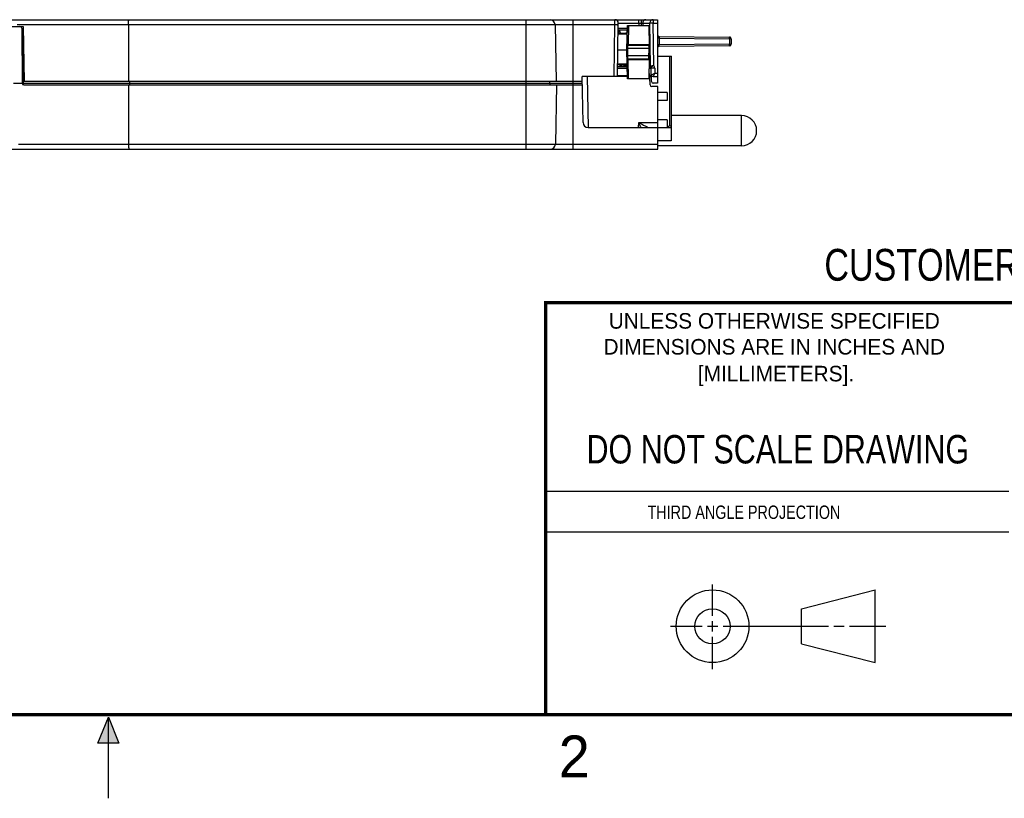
# Model space of a CAD drawing. Header units: inches. Extents: x 0 to 22, y 0 to 17.
# Tile 10 of 31: x 10.5 to 16.3, y 0 to 4.7. Entities that reach past the tile are written whole.
import ezdxf

# ---------------------------------------------------------------- set-up
doc = ezdxf.new("R2010")
doc.units = ezdxf.units.IN
doc.header["$LTSCALE"] = 1.21
doc.header["$MEASUREMENT"] = 0
doc.layers.get('0').update_dxf_attribs({"linetype": 'CONTINUOUS'})
doc.layers.add('02___PRT_ALL_AXES', color=7, linetype='CONTINUOUS')
doc.layers.add('ECAD_765624_01_417_284258_2_54M', color=7, linetype='CONTINUOUS')
doc.styles.get("Standard").update_dxf_attribs({"font": 'txt', "width": 0.8})
doc.styles.add('TEXTSTYLE_2', font='txt')

msp = doc.modelspace()

# ---------------------------------------------------------------- hatches: boundary and pattern name
at = {"linetype": 'CONTINUOUS'}
msp.add_hatch(color=2, dxfattribs=at).paths.add_polyline_path([(10.9375, 0.3287), (11, 0.485), (11.0625, 0.3287)])

# ---------------------------------------------------------------- linework, layer by layer
at = {"color": 7, "linetype": 'CONTINUOUS'}
for p, q in [((9.8665, 4.6502), (14.277, 4.6502)), ((13.492, 4.6502), (13.492, 4.2802)), ((13.772, 4.6502), (13.772, 4.2802)), ((14.0231, 4.6207), (14.0233, 4.6502)), ((14.1791, 4.6502), (14.1791, 4.6298)), ((14.2508, 4.6502), (14.2508, 4.6302)), ((14.277, 4.6502), (14.277, 4.2702)), ((10.2766, 4.6102), (10.4906, 4.6102)), ((10.4548, 4.6207), (14.0231, 4.6207)), ((10.482, 4.6002), (10.4849, 4.2701)), ((10.4906, 4.6102), (10.4964, 4.2802)), ((11.1195, 4.6207), (11.1189, 4.2802)), ((13.6659, 4.6207), (13.6718, 4.2802)), ((14.0177, 4.3102), (14.0231, 4.6207)), ((14.0377, 4.3101), (14.0433, 4.6298)), ((14.0971, 4.5882), (14.0425, 4.5882)), ((14.0972, 4.598), (14.0427, 4.598)), ((14.0433, 4.6298), (14.1791, 4.6298)), ((14.095, 4.4702), (14.0975, 4.6152)), ((14.0975, 4.6152), (14.2275, 4.6152)), ((14.1033, 4.6152), (14.1013, 4.5022)), ((14.1664, 4.6298), (14.1663, 4.6152)), ((14.1791, 4.6298), (14.1793, 4.6152)), ((14.1791, 4.6298), (14.1888, 4.6298)), ((14.1888, 4.6298), (14.2315, 4.6298)), ((14.1888, 4.6298), (14.1889, 4.6152)), ((14.2296, 4.4932), (14.2275, 4.6152)), ((14.2508, 4.6302), (14.2315, 4.6298)), ((14.2361, 4.3734), (14.2315, 4.6298)), ((14.2508, 4.6302), (14.277, 4.6302)), ((14.2553, 4.3769), (14.2508, 4.6302)), ((10.4824, 4.56), (10.4915, 4.56)), ((10.4907, 4.5402), (10.4825, 4.5402)), ((10.4867, 4.5502), (10.4862, 4.5503)), ((10.4862, 4.5503), (10.4862, 4.5503)), ((10.487, 4.5502), (10.4867, 4.5502)), ((10.4869, 4.5502), (10.4917, 4.5502)), ((10.4887, 4.55), (10.4899, 4.5497)), ((10.493, 4.2801), (10.4907, 4.5402)), ((10.4911, 4.5469), (10.4908, 4.5441)), ((14.0421, 4.5652), (14.0868, 4.5652)), ((14.0422, 4.5702), (14.0912, 4.5702)), ((14.0445, 4.5782), (14.0424, 4.5782)), ((14.0912, 4.5702), (14.0895, 4.5698)), ((14.093, 4.5704), (14.0912, 4.5702)), ((14.2869, 4.5501), (14.2868, 4.5401)), ((14.2868, 4.5401), (14.7072, 4.5364)), ((14.2868, 4.5401), (14.2868, 4.5002)), ((14.2869, 4.5501), (14.7071, 4.5464)), ((14.7072, 4.5364), (14.7071, 4.5464)), ((14.717, 4.5364), (14.7072, 4.5364)), ((14.7072, 4.5364), (14.7072, 4.5039)), ((14.717, 4.5364), (14.717, 4.5039)), ((14.0405, 4.4702), (14.095, 4.4702)), ((14.098, 4.2972), (14.095, 4.4702)), ((14.1, 4.4702), (14.095, 4.4702)), ((14.0951, 4.4772), (14.1001, 4.4772)), ((14.0956, 4.5022), (14.0979, 4.5023)), ((14.0956, 4.5022), (14.0956, 4.5021)), ((14.1, 4.4702), (14.1001, 4.4772)), ((14.1006, 4.4352), (14.1, 4.4702)), ((14.1001, 4.4772), (14.1006, 4.4972)), ((14.2248, 4.4772), (14.1001, 4.4772)), ((14.1006, 4.4972), (14.2231, 4.4972)), ((14.1013, 4.5022), (14.2281, 4.5022)), ((14.2249, 4.4702), (14.2243, 4.4352)), ((14.2298, 4.4772), (14.2248, 4.4772)), ((14.2248, 4.4772), (14.2249, 4.4702)), ((14.2249, 4.4702), (14.2299, 4.4702)), ((14.2293, 4.4351), (14.2299, 4.4702)), ((14.2299, 4.4702), (14.2298, 4.4772)), ((14.7072, 4.5039), (14.2868, 4.5002)), ((14.2869, 4.4902), (14.2868, 4.5002)), ((14.7071, 4.4939), (14.2869, 4.4902)), ((14.7071, 4.4939), (14.7072, 4.5039)), ((14.7072, 4.5039), (14.717, 4.5039)), ((14.0956, 4.4351), (14.1006, 4.4352)), ((14.096, 4.4101), (14.096, 4.4102)), ((14.0979, 4.41), (14.096, 4.4101)), ((14.1018, 4.4101), (14.0979, 4.41)), ((14.2243, 4.4352), (14.1006, 4.4352)), ((14.101, 4.4152), (14.1006, 4.4352)), ((14.2227, 4.4152), (14.101, 4.4152)), ((14.2276, 4.4101), (14.1018, 4.4101)), ((14.1038, 4.2972), (14.1018, 4.4101)), ((14.2293, 4.4351), (14.2243, 4.4352)), ((14.227, 4.2972), (14.2291, 4.419)), ((14.0386, 4.3603), (14.0969, 4.3603)), ((14.0387, 4.3702), (14.0964, 4.3702)), ((14.091, 4.3802), (14.0389, 4.3802)), ((14.0866, 4.3851), (14.039, 4.3851)), ((14.0574, 4.38), (14.0505, 4.38)), ((14.0584, 4.38), (14.0574, 4.38)), ((14.091, 4.3802), (14.0893, 4.3805)), ((14.091, 4.3802), (14.0928, 4.3799)), ((14.0956, 4.3754), (14.0914, 4.3748)), ((14.2281, 4.3603), (14.2351, 4.3604)), ((14.2304, 4.3702), (14.2282, 4.3704)), ((14.2304, 4.3702), (14.2282, 4.3702)), ((14.2351, 4.3604), (14.237, 4.3603)), ((14.2356, 4.3712), (14.2354, 4.3736)), ((14.2357, 4.3734), (14.2354, 4.3736)), ((14.2361, 4.3734), (14.2357, 4.3734)), ((14.2364, 4.3734), (14.2361, 4.3734)), ((14.2553, 4.3769), (14.2364, 4.3734)), ((14.237, 4.3605), (14.237, 4.3603)), ((14.237, 4.3603), (14.2378, 4.3152)), ((14.2372, 4.3603), (14.238, 4.3152)), ((14.238, 4.3669), (14.2377, 4.367)), ((14.2385, 4.3672), (14.238, 4.3669)), ((14.2604, 4.3607), (14.2404, 4.3603)), ((14.2418, 4.28), (14.2404, 4.3603)), ((14.2604, 4.3607), (14.2609, 4.3302)), ((13.827, 4.2802), (13.8275, 4.3102)), ((14.0978, 4.3102), (13.8275, 4.3102)), ((13.8331, 4.0356), (13.8283, 4.3102)), ((13.8583, 4.3102), (13.8636, 4.0062)), ((14.0977, 4.3152), (14.0378, 4.3152)), ((14.227, 4.2972), (14.098, 4.2972)), ((14.233, 4.3102), (14.2272, 4.3102)), ((14.2278, 4.3152), (14.2273, 4.3152)), ((14.2275, 4.3292), (14.2278, 4.3152)), ((14.2373, 4.3153), (14.2278, 4.3152)), ((14.2278, 4.3102), (14.2278, 4.3152)), ((14.2325, 4.2601), (14.2322, 4.3002)), ((14.2378, 4.3152), (14.2373, 4.3153)), ((14.2411, 4.32), (14.2609, 4.3302)), ((14.2609, 4.3302), (14.2511, 4.3102)), ((14.2511, 4.3102), (14.277, 4.3102)), ((14.2609, 4.3302), (14.277, 4.3302)), ((10.4331, 4.2702), (10.4849, 4.2702)), ((10.4849, 4.2701), (10.4931, 4.2701)), ((10.4931, 4.2701), (10.493, 4.2801)), ((10.4931, 4.2701), (13.829, 4.2701)), ((10.4949, 4.2602), (13.8292, 4.2602)), ((13.827, 4.2802), (10.4964, 4.2802)), ((11.1215, 3.9066), (11.1209, 4.2602)), ((11.1251, 4.2802), (11.125, 4.2701)), ((13.494, 3.8772), (13.494, 4.2802)), ((13.6333, 4.2802), (13.6334, 4.2701)), ((13.6738, 4.2602), (13.6676, 3.9066)), ((13.774, 3.8772), (13.774, 4.2802)), ((14.279, 4.2502), (14.2425, 4.2502)), ((14.277, 4.2702), (14.2518, 4.2702)), ((14.279, 3.8772), (14.279, 4.2502)), ((14.3351, 4.215), (14.279, 4.215)), ((14.3351, 4.215), (14.3351, 4.1677)), ((14.3351, 4.1677), (14.279, 4.1677)), ((13.8631, 4.0062), (14.279, 4.0062)), ((14.1644, 4.0061), (14.1649, 4.0356)), ((14.1649, 4.0356), (14.279, 4.0356)), ((14.1763, 4.0123), (14.1649, 4.0356)), ((14.1793, 4.0062), (14.1763, 4.0123)), ((14.3351, 4.0516), (14.279, 4.0516)), ((14.3351, 4.0043), (14.279, 4.0043)), ((14.3351, 4.0516), (14.3351, 4.0043)), ((14.3484, 4.0176), (14.3351, 4.0043)), ((14.3362, 4.0053), (14.3589, 4.0053)), ((14.3588, 4.0162), (14.3588, 4.0053)), ((14.3588, 4.0053), (14.3588, 3.9262)), ((14.3589, 4.0162), (14.3589, 4.0053)), ((14.3589, 4.0053), (14.3589, 3.9262)), ((10.4636, 3.9066), (14.279, 3.9066)), ((14.3589, 3.9262), (14.279, 3.9262)), ((9.8082, 3.8772), (14.279, 3.8772)), ((15.1374, 1.132), (15.5769, 1.2447)), ((15.5769, 0.8105), (15.5769, 1.2447)), ((15.1374, 0.9219), (15.1374, 1.132)), ((15.1374, 0.9219), (15.5769, 0.8105))]:
    msp.add_line(p, q, dxfattribs=at)
at = {"color": 2, "linetype": 'CONTINUOUS'}
for p, q in [((13.61, 1.835), (16.375, 1.835)), ((16.375, 1.5888), (13.61, 1.5888)), ((14.6059, 1.0901), (14.6059, 1.2769)), ((14.6059, 0.9964), (14.6059, 1.0589)), ((14.3557, 1.0276), (14.5434, 1.0276)), ((14.5747, 1.0276), (14.6372, 1.0276)), ((14.6684, 1.0276), (15.2987, 1.0276)), ((15.3299, 1.0276), (15.3924, 1.0276)), ((15.4237, 1.0276), (15.6394, 1.0276)), ((14.6059, 0.7723), (14.6059, 0.9651)), ((10.9375, 0.3287), (11, 0.485)), ((11, 0.485), (11.0625, 0.3287)), ((11, 0), (11, 0.485)), ((11.0625, 0.3287), (10.9375, 0.3287))]:
    msp.add_line(p, q, dxfattribs=at)
at = {"color": 7, "linetype": 'CONTINUOUS'}
for points in [[(14.0971, 4.5895), (14.0969, 4.5833), (14.0963, 4.5775), (14.0954, 4.5736), (14.0943, 4.5714), (14.093, 4.5704)], [(10.4862, 4.5503), (10.4856, 4.5505), (10.4837, 4.5518)], [(14.2298, 4.4772), (14.2297, 4.4807), (14.2297, 4.486), (14.2296, 4.491), (14.2296, 4.4932)], [(14.2291, 4.419), (14.2291, 4.4213), (14.2292, 4.4263), (14.2292, 4.4314), (14.2293, 4.4351)], [(14.0928, 4.3799), (14.0942, 4.3789), (14.0953, 4.3766), (14.0962, 4.3727), (14.0967, 4.3669), (14.0969, 4.3609)]]:
    msp.add_lwpolyline(points, dxfattribs=at)
at = {"color": 7, "linetype": 'CONTINUOUS', "const_width": 0.02}
for points in [[(13.6, 2.9595), (21.5, 2.96)], [(13.61, 0.5), (13.61, 2.96)], [(0.5, 0.5), (21.5, 0.5)]]:
    msp.add_lwpolyline(points, dxfattribs=at)
at = {"color": 7, "linetype": 'CONTINUOUS'}
for centre, radius in [((14.6059, 1.0276), 0.2171), ((14.6054, 1.0269), 0.105)]:
    msp.add_circle(centre, radius, dxfattribs=at)
for centre, radius, start, end in [((13.6359, 4.6202), 0.03, 1, 90), ((14.0233, 4.6302), 0.02, 359, 90), ((10.472, 4.6002), 0.01, 0.5, 90), ((10.4882, 4.557), 0.00697, 253.65471, 261.98263), ((10.487, 4.5401), 0.0101, 85.12587, 89.9884), ((10.4882, 4.5569), 0.00693, 261.99303, 274.51833), ((10.487, 4.5398), 0.0104, 80.14562, 85.12362), ((10.5366, 4.5413), 0.0459, 176.42541, 178.69606), ((10.5434, 4.5411), 0.0527, 178.65922, 180.928), ((14.0272, 4.5682), 0.02, 5.8681, 39.22219), ((14.287, 4.5601), 0.01, 180, 269.5), ((14.287, 4.5452), 0.00515, 256.95742, 267.91592), ((14.707, 4.5364), 0.01, 0, 89.5), ((14.707, 4.5364), 0.01, 49.20521, 89.48458), ((14.1006, 4.5022), 0.005, 179, 270), ((14.0966, 4.2776), 0.2247, 88.81555, 89.67949), ((14.287, 4.4802), 0.01, 90.5, 180), ((14.707, 4.5039), 0.01, 270.5, 360), ((14.101, 4.4102), 0.005, 89.99989, 181.00645), ((14.0605, 4.3802), 0.01, 181, 270), ((14.0891, 4.4088), 0.0341, 272.08997, 273.92799), ((14.227, 4.3602), 0.01, 2.22171, 82.72114), ((14.2272, 4.3602), 0.01, 1, 83.71872), ((14.2208, 4.3599), 0.0201, 61.65194, 67.6015), ((14.2208, 4.36), 0.02, 43.05551, 61.66259), ((14.2304, 4.3602), 0.01, 1, 90), ((14.2465, 4.3738), 0.0104, 182.52171, 219.64972), ((14.2304, 4.3602), 0.03, 1, 33.82912), ((14.2222, 4.3002), 0.01, 0.5, 59.95207), ((14.2328, 4.3152), 0.005, 270.00459, 0.99992), ((14.233, 4.3152), 0.005, 270, 1), ((14.2511, 4.3202), 0.01, 180.99998, 270), ((10.4949, 4.2702), 0.01, 180.5, 270), ((13.6434, 4.2702), 0.01, 180.5, 270), ((14.2425, 4.2602), 0.01, 180.5, 270), ((14.2518, 4.2802), 0.01, 181, 270), ((13.8631, 4.0362), 0.03, 181, 270), ((17.9031, 11.3818), 8.2426, 243.02984, 243.25809), ((15.663, 6.9308), 3.2597, 243.21792, 243.56654), ((14.7913, 5.1774), 1.3015, 243.57005, 243.88003), ((13.6377, 3.9072), 0.03, 270, 359)]:
    msp.add_arc(centre, radius, start, end, dxfattribs=at)
for points, knots in [([(11.1195, 4.6207), (11.1195, 4.6226), (11.1195, 4.6264), (11.1197, 4.6319), (11.12, 4.6369), (11.1203, 4.6407), (11.1206, 4.6434), (11.1209, 4.6452), (11.1211, 4.6466), (11.1214, 4.6479), (11.1217, 4.6488), (11.1219, 4.6495), (11.1221, 4.6498), (11.1223, 4.65), (11.1225, 4.6502), (11.1226, 4.6502)], [0, 0, 0, 0, 0.192905, 0.378656, 0.549171, 0.698364, 0.76327, 0.820985, 0.87105, 0.91303, 0.946598, 0.971764, 0.981315, 0.988997, 1, 1, 1, 1]), ([(14.1664, 4.6298), (14.1664, 4.6324), (14.1663, 4.6362), (14.166, 4.641), (14.1657, 4.6436), (14.1654, 4.6455), (14.1652, 4.6467), (14.165, 4.6477), (14.1648, 4.6486), (14.1645, 4.6492), (14.1643, 4.6498), (14.1639, 4.6502), (14.1637, 4.6502)], [0, 0, 0, 0, 0.37371, 0.543929, 0.692915, 0.757922, 0.815846, 0.866148, 0.90846, 0.942687, 0.96891, 1, 1, 1, 1]), ([(14.208, 4.6502), (14.2055, 4.6502), (14.2016, 4.6493), (14.1971, 4.6468), (14.1942, 4.6443), (14.1918, 4.6411), (14.19, 4.6376), (14.189, 4.6338), (14.1887, 4.6311), (14.1888, 4.6298)], [0, 0, 0, 0, 0.24465, 0.36885, 0.493577, 0.619189, 0.745931, 0.873313, 1, 1, 1, 1]), ([(14.2508, 4.6502), (14.2482, 4.6502), (14.2431, 4.6491), (14.2366, 4.6445), (14.2323, 4.6377), (14.2314, 4.6324), (14.2315, 4.6298)], [0, 0, 0, 0, 0.24576, 0.494054, 0.745861, 1, 1, 1, 1]), ([(14.0231, 4.6207), (14.0244, 4.6207), (14.0269, 4.6206), (14.0306, 4.6205), (14.0336, 4.6204), (14.0358, 4.6204), (14.0372, 4.6203), (14.0385, 4.6203), (14.0397, 4.6202), (14.0407, 4.6202), (14.0414, 4.6202), (14.0419, 4.6201), (14.0422, 4.6201), (14.0425, 4.6201), (14.0427, 4.6201), (14.0429, 4.62), (14.043, 4.62), (14.0431, 4.62), (14.0431, 4.62), (14.0431, 4.62)], [0, 0, 0, 0, 0.193913, 0.381911, 0.555298, 0.634098, 0.706736, 0.772579, 0.830998, 0.881365, 0.92319, 0.940811, 0.956196, 0.969311, 0.980126, 0.988612, 0.994743, 0.998507, 1, 1, 1, 1]), ([(14.0426, 4.588), (14.0433, 4.5879), (14.0448, 4.5874), (14.0469, 4.5861), (14.0488, 4.5843), (14.0504, 4.5821), (14.0518, 4.5795), (14.0533, 4.5756), (14.0538, 4.5724), (14.054, 4.5702)], [0, 0, 0, 0, 0.100196, 0.206064, 0.319494, 0.441359, 0.571628, 0.709387, 1, 1, 1, 1]), ([(14.0868, 4.5652), (14.0873, 4.5652), (14.0882, 4.5653), (14.0896, 4.5656), (14.0908, 4.5661), (14.0919, 4.5667), (14.0929, 4.5677), (14.0938, 4.5688), (14.0945, 4.5701), (14.0951, 4.5716), (14.0956, 4.5733), (14.096, 4.5752), (14.0964, 4.5772), (14.0966, 4.5794), (14.0968, 4.5818), (14.097, 4.5851), (14.097, 4.5877), (14.0971, 4.5895)], [0, 0, 0, 0, 0.049146, 0.095518, 0.140055, 0.184062, 0.229046, 0.276465, 0.327506, 0.382996, 0.44344, 0.509008, 0.579667, 0.655243, 0.735459, 0.819966, 1, 1, 1, 1]), ([(10.4824, 4.5536), (10.4824, 4.553), (10.4826, 4.5519), (10.4835, 4.5504), (10.4849, 4.549), (10.486, 4.5483), (10.4867, 4.5481)], [0, 0, 0, 0, 0.222179, 0.458846, 0.717117, 1, 1, 1, 1]), ([(10.4867, 4.5481), (10.4873, 4.5477), (10.4888, 4.5472), (10.4903, 4.547), (10.4911, 4.5469)], [0, 0, 0, 0, 0.489665, 1, 1, 1, 1]), ([(10.4899, 4.5497), (10.4902, 4.5495), (10.4906, 4.5493), (10.491, 4.5487), (10.491, 4.5484), (10.4911, 4.5482)], [0, 0, 0, 0, 0.513302, 0.753319, 1, 1, 1, 1]), ([(14.0895, 4.5698), (14.0891, 4.5696), (14.0884, 4.5691), (14.0877, 4.5682), (14.0873, 4.5674), (14.087, 4.5667), (14.0869, 4.566), (14.0868, 4.5655), (14.0868, 4.5652)], [0, 0, 0, 0, 0.236961, 0.483237, 0.610212, 0.739214, 0.86952, 1, 1, 1, 1]), ([(14.277, 4.5601), (14.277, 4.5582), (14.2772, 4.5554), (14.2779, 4.5517), (14.2786, 4.5489), (14.2797, 4.5463), (14.2809, 4.5442), (14.2821, 4.5426), (14.2831, 4.5416), (14.2844, 4.5407), (14.2853, 4.5403), (14.2858, 4.5402)], [0, 0, 0, 0, 0.244374, 0.366973, 0.490049, 0.613924, 0.739181, 0.802747, 0.867215, 0.932903, 1, 1, 1, 1]), ([(14.1013, 4.5022), (14.1013, 4.5019), (14.1013, 4.5013), (14.1012, 4.5003), (14.1012, 4.4996), (14.1011, 4.499), (14.1011, 4.4987), (14.101, 4.4983), (14.101, 4.498), (14.1009, 4.4978), (14.1008, 4.4976), (14.1008, 4.4974), (14.1007, 4.4973), (14.1007, 4.4972), (14.1006, 4.4972), (14.1006, 4.4972)], [0, 0, 0, 0, 0.188871, 0.371464, 0.54024, 0.617478, 0.688992, 0.75413, 0.812261, 0.862889, 0.905693, 0.940444, 0.954804, 0.967215, 1, 1, 1, 1]), ([(14.2281, 4.5022), (14.2281, 4.5016), (14.2279, 4.5003), (14.2268, 4.4986), (14.2251, 4.4974), (14.2238, 4.4972), (14.2231, 4.4972)], [0, 0, 0, 0, 0.251034, 0.501473, 0.751046, 1, 1, 1, 1]), ([(14.2231, 4.4972), (14.2232, 4.4972), (14.2233, 4.4971), (14.2235, 4.4971), (14.2236, 4.4969), (14.2237, 4.4968), (14.2239, 4.4966), (14.224, 4.4963), (14.2241, 4.496), (14.2242, 4.4955), (14.2243, 4.4948), (14.2244, 4.4938), (14.2245, 4.4926), (14.2246, 4.4913), (14.2246, 4.4898), (14.2246, 4.4883), (14.2246, 4.4866), (14.2247, 4.4842), (14.2247, 4.481), (14.2247, 4.4785), (14.2248, 4.4772)], [0, 0, 0, 0, 0.007821, 0.015885, 0.024817, 0.035084, 0.046997, 0.060749, 0.076448, 0.094149, 0.13564, 0.18518, 0.242439, 0.306969, 0.378172, 0.45539, 0.537867, 0.624801, 0.808728, 1, 1, 1, 1]), ([(14.2281, 4.5022), (14.2282, 4.5022), (14.2283, 4.5022), (14.2285, 4.5021), (14.2286, 4.5019), (14.2288, 4.5016), (14.2289, 4.5013), (14.229, 4.5009), (14.2291, 4.5004), (14.2292, 4.4999), (14.2293, 4.4993), (14.2294, 4.4984), (14.2295, 4.497), (14.2295, 4.4952), (14.2296, 4.494), (14.2296, 4.4933)], [0, 0, 0, 0, 0.019718, 0.0412, 0.066815, 0.098004, 0.135572, 0.179926, 0.231256, 0.289643, 0.355099, 0.427553, 0.592888, 0.784345, 1, 1, 1, 1]), ([(14.2796, 4.4937), (14.2791, 4.4926), (14.2783, 4.4904), (14.2773, 4.486), (14.277, 4.4825), (14.277, 4.4802)], [0, 0, 0, 0, 0.251892, 0.50213, 1, 1, 1, 1]), ([(14.2868, 4.5002), (14.2864, 4.5002), (14.2855, 4.5001), (14.2843, 4.4995), (14.2832, 4.4988), (14.2819, 4.4976), (14.2807, 4.4959), (14.2799, 4.4944), (14.2796, 4.4937)], [0, 0, 0, 0, 0.131662, 0.261241, 0.388303, 0.513253, 0.758418, 1, 1, 1, 1]), ([(14.1018, 4.4101), (14.1018, 4.4104), (14.1018, 4.411), (14.1017, 4.412), (14.1017, 4.4127), (14.1016, 4.4133), (14.1016, 4.4137), (14.1015, 4.414), (14.1015, 4.4143), (14.1014, 4.4145), (14.1013, 4.4148), (14.1013, 4.4149), (14.1012, 4.415), (14.1012, 4.4151), (14.1011, 4.4151), (14.1011, 4.4152), (14.1011, 4.4152), (14.101, 4.4152)], [0, 0, 0, 0, 0.188421, 0.370587, 0.538985, 0.616062, 0.687436, 0.752461, 0.810508, 0.861089, 0.903886, 0.938682, 0.965539, 0.976202, 0.985243, 0.992996, 1, 1, 1, 1]), ([(14.2243, 4.4352), (14.2242, 4.4339), (14.2242, 4.4313), (14.2242, 4.4281), (14.2241, 4.4257), (14.2241, 4.4241), (14.2241, 4.4225), (14.2241, 4.421), (14.224, 4.4197), (14.2239, 4.4186), (14.2238, 4.4176), (14.2237, 4.4168), (14.2236, 4.4163), (14.2235, 4.416), (14.2234, 4.4158), (14.2232, 4.4155), (14.2231, 4.4154), (14.223, 4.4152), (14.2228, 4.4152), (14.2227, 4.4152), (14.2227, 4.4152)], [0, 0, 0, 0, 0.191255, 0.375169, 0.462096, 0.544567, 0.621778, 0.692975, 0.757499, 0.814752, 0.864286, 0.905773, 0.923474, 0.939173, 0.952929, 0.964847, 0.975123, 0.984068, 0.992153, 1, 1, 1, 1]), ([(14.2276, 4.4101), (14.2276, 4.4107), (14.2274, 4.4121), (14.2263, 4.4138), (14.2246, 4.4149), (14.2233, 4.4152), (14.2227, 4.4152)], [0, 0, 0, 0, 0.251041, 0.501483, 0.751053, 1, 1, 1, 1]), ([(14.2291, 4.419), (14.2291, 4.4183), (14.2291, 4.417), (14.229, 4.4153), (14.2289, 4.4139), (14.2288, 4.413), (14.2287, 4.4124), (14.2286, 4.4119), (14.2285, 4.4114), (14.2284, 4.411), (14.2283, 4.4107), (14.2281, 4.4104), (14.228, 4.4102), (14.2278, 4.4101), (14.2277, 4.4101), (14.2276, 4.4101)], [0, 0, 0, 0, 0.215624, 0.407015, 0.572267, 0.644679, 0.710099, 0.768456, 0.819769, 0.864118, 0.901699, 0.932924, 0.958599, 0.980168, 1, 1, 1, 1]), ([(14.0583, 4.3751), (14.058, 4.3758), (14.0575, 4.3775), (14.0574, 4.3791), (14.0574, 4.38)], [0, 0, 0, 0, 0.491653, 1, 1, 1, 1]), ([(14.0607, 4.3715), (14.0604, 4.3717), (14.0594, 4.3727), (14.0587, 4.374), (14.0583, 4.3751)], [0, 0, 0, 0, 0.231392, 1, 1, 1, 1]), ([(14.0818, 4.3755), (14.0799, 4.3759), (14.076, 4.3768), (14.0702, 4.3784), (14.0644, 4.3796), (14.0604, 4.38), (14.0584, 4.38)], [0, 0, 0, 0, 0.250752, 0.502135, 0.752095, 1, 1, 1, 1]), ([(14.0593, 4.3751), (14.059, 4.3758), (14.0586, 4.3775), (14.0584, 4.3791), (14.0584, 4.38)], [0, 0, 0, 0, 0.491653, 1, 1, 1, 1]), ([(14.0617, 4.3715), (14.0615, 4.3717), (14.0605, 4.3727), (14.0597, 4.374), (14.0593, 4.3751)], [0, 0, 0, 0, 0.231392, 1, 1, 1, 1]), ([(14.0639, 4.3702), (14.0633, 4.3702), (14.0621, 4.3704), (14.0611, 4.3711), (14.0607, 4.3715)], [0, 0, 0, 0, 0.479584, 1, 1, 1, 1]), ([(14.065, 4.3702), (14.0644, 4.3702), (14.0632, 4.3704), (14.0622, 4.3711), (14.0617, 4.3715)], [0, 0, 0, 0, 0.479584, 1, 1, 1, 1]), ([(14.0903, 4.3748), (14.0889, 4.3747), (14.086, 4.3748), (14.0832, 4.3752), (14.0818, 4.3755)], [0, 0, 0, 0, 0.498622, 1, 1, 1, 1]), ([(14.0969, 4.3609), (14.0969, 4.3626), (14.0968, 4.3652), (14.0966, 4.3686), (14.0964, 4.3709), (14.0962, 4.3731), (14.0959, 4.3751), (14.0955, 4.377), (14.0949, 4.3787), (14.0943, 4.3802), (14.0936, 4.3815), (14.0927, 4.3827), (14.0917, 4.3836), (14.0906, 4.3843), (14.0894, 4.3847), (14.088, 4.385), (14.0871, 4.3851), (14.0866, 4.3851)], [0, 0, 0, 0, 0.179947, 0.264411, 0.344585, 0.420122, 0.490745, 0.556282, 0.6167, 0.672174, 0.72321, 0.77064, 0.815654, 0.859709, 0.904314, 0.950765, 1, 1, 1, 1]), ([(14.0893, 4.3805), (14.0889, 4.3807), (14.0882, 4.3812), (14.0875, 4.3821), (14.0871, 4.383), (14.0868, 4.3836), (14.0867, 4.3843), (14.0866, 4.3848), (14.0866, 4.3851)], [0, 0, 0, 0, 0.2369, 0.483162, 0.610145, 0.739164, 0.869494, 1, 1, 1, 1]), ([(14.2377, 4.367), (14.2372, 4.3676), (14.2363, 4.3689), (14.2357, 4.3704), (14.2356, 4.3712)], [0, 0, 0, 0, 0.497432, 1, 1, 1, 1]), ([(14.2553, 4.3769), (14.2534, 4.3759), (14.2498, 4.3741), (14.2441, 4.371), (14.2404, 4.3686), (14.2385, 4.3672)], [0, 0, 0, 0, 0.331447, 0.628425, 1, 1, 1, 1]), ([(10.4949, 4.2602), (10.4947, 4.2602), (10.4945, 4.2603), (10.4943, 4.2606), (10.4942, 4.2609), (10.494, 4.2613), (10.4938, 4.2621), (10.4936, 4.2631), (10.4934, 4.2646), (10.4932, 4.2663), (10.4931, 4.2682), (10.4931, 4.2694), (10.4931, 4.2701)], [0, 0, 0, 0, 0.038687, 0.066998, 0.102524, 0.145526, 0.19602, 0.318145, 0.465104, 0.632338, 0.813295, 1, 1, 1, 1]), ([(11.125, 4.2701), (11.125, 4.2688), (11.125, 4.267), (11.1249, 4.2646), (11.1248, 4.2631), (11.1246, 4.2621), (11.1245, 4.2613), (11.1244, 4.2609), (11.1243, 4.2606), (11.1242, 4.2604), (11.1241, 4.2602), (11.124, 4.2602), (11.124, 4.2602)], [0, 0, 0, 0, 0.377641, 0.548756, 0.698146, 0.820979, 0.871033, 0.912929, 0.946515, 0.971771, 0.989024, 1, 1, 1, 1]), ([(11.1246, 3.8772), (11.1245, 3.8772), (11.1243, 3.8773), (11.1241, 3.8775), (11.1239, 3.8779), (11.1237, 3.8785), (11.1234, 3.8795), (11.1231, 3.8807), (11.1229, 3.8822), (11.1226, 3.8839), (11.1223, 3.8866), (11.122, 3.8904), (11.1217, 3.8954), (11.1215, 3.9009), (11.1215, 3.9047), (11.1215, 3.9066)], [0, 0, 0, 0, 0.011003, 0.018685, 0.028235, 0.053401, 0.086969, 0.128948, 0.179013, 0.236729, 0.301635, 0.450828, 0.621343, 0.807094, 1, 1, 1, 1])]:
    msp.add_open_spline(points, degree=3, knots=knots, dxfattribs=at)
at = {"layer": '02___PRT_ALL_AXES', "color": 7, "linetype": 'CONTINUOUS'}
for p, q in [((14.779, 4.0772), (14.3619, 4.0772)), ((14.779, 3.8972), (14.779, 4.0772)), ((14.779, 3.8972), (14.279, 3.8972))]:
    msp.add_line(p, q, dxfattribs=at)
msp.add_arc((14.779, 3.9872), 0.09, 270, 90, dxfattribs=at)
at = {"layer": 'ECAD_765624_01_417_284258_2_54M', "color": 7, "linetype": 'CONTINUOUS'}
for p, q in [((14.277, 4.4332), (14.3617, 4.4332)), ((14.3499, 4.0162), (14.3499, 4.4332)), ((14.3617, 4.0162), (14.3617, 4.4332)), ((14.3499, 4.0162), (14.3617, 4.0162))]:
    msp.add_line(p, q, dxfattribs=at)

# ---------------------------------------------------------------- texts
at = {"color": 7, "linetype": 'CONTINUOUS', "attachment_point": 2, "line_spacing_factor": 0.9}
for s, insert, char_height, width in [('CUSTOMER DRAWING', (16.3742, 3.2811), 0.19, 2.432), ('DO NOT SCALE DRAWING', (14.9953, 2.1698), 0.17, 2.72)]:
    msp.add_mtext(s, dxfattribs=dict(at, insert=insert, char_height=char_height, width=width))
at = {"color": 2, "linetype": 'CONTINUOUS', "line_spacing_factor": 0.9, "style": 'TEXTSTYLE_2'}
for s, insert, char_height, width, attachment_point in [('UNLESS OTHERWISE SPECIFIED', (14.9742, 2.8979), 0.093, 2.418, 2), ('DIMENSIONS ARE IN INCHES AND', (14.9742, 2.7431), 0.093, 2.604, 2), ('[MILLIMETERS].', (14.9844, 2.5829), 0.093, 1.302, 2), ('2', (13.6875, 0.375), 0.25, 0.25, 1)]:
    msp.add_mtext(s, dxfattribs=dict(at, insert=insert, char_height=char_height, width=width, attachment_point=attachment_point))
at = {"color": 2, "linetype": 'CONTINUOUS', "insert": (14.2178, 1.7486), "char_height": 0.08, "width": 1.408, "attachment_point": 1, "line_spacing_factor": 0.9}
msp.add_mtext('THIRD ANGLE PROJECTION', dxfattribs=at)

doc.saveas('drawing.dxf')
